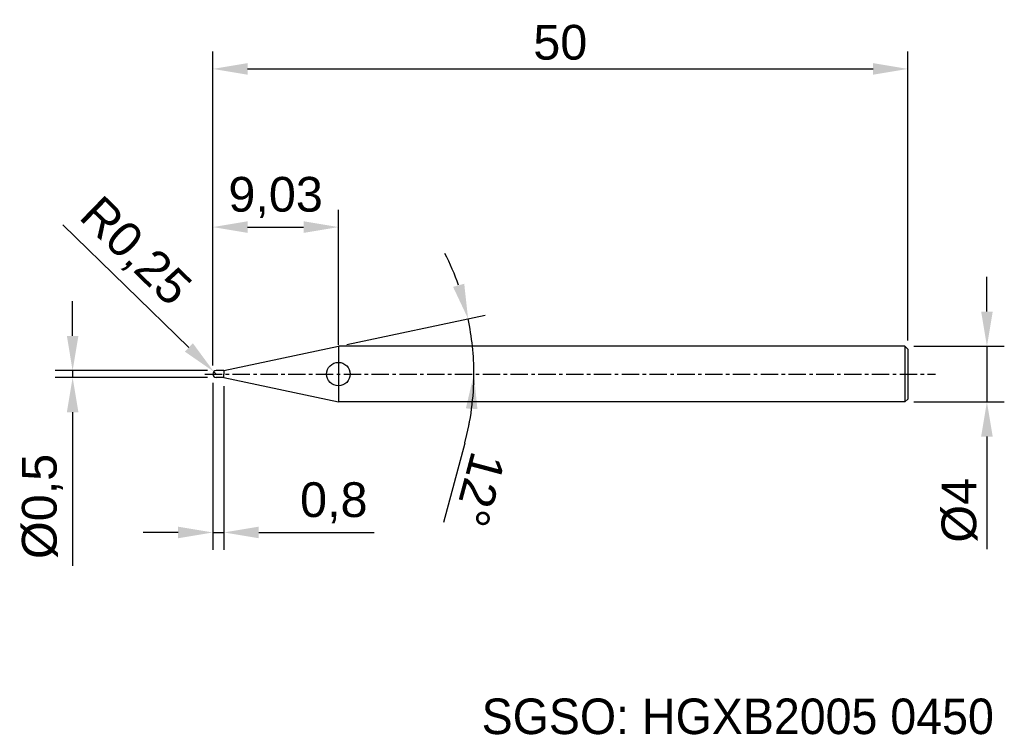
# Model space of a CAD drawing. Header units: millimetres. Extents: x 7874 to 7944.8, y 6079.1 to 6130.5.
import ezdxf
from ezdxf.enums import TextEntityAlignment as Align

# ---------------------------------------------------------------- set-up
doc = ezdxf.new("R2010")
doc.units = ezdxf.units.MM
doc.linetypes.add('CENTER', pattern=[2, 1.25, -0.25, 0.25, -0.25])
for name, color, linetype, lineweight in [('SK1', 4, 'Continuous', 25), ('SK4', 2, 'Continuous', 25), ('SK6', 5, 'Continuous', 25)]:
    doc.layers.add(name, color=color, linetype=linetype, lineweight=lineweight)
doc.styles.add('MS PGothic', font='txt')
doc.styles.get("Standard").update_dxf_attribs({"font": 'arial.ttf'})
doc.dimstyles.new('ISO-25', dxfattribs={"dimtxt": 2.5, "dimasz": 2.5, "dimexe": 1.25, "dimexo": 0.625, "dimtad": 1, "dimtxsty": 'Standard', "dimcen": 2.5, "dimadec": 0, "dimazin": 0, "dimtfac": 1, "dimtmove": 0, "dimatfit": 3, "dimfxl": 1, "dimarcsym": 0})

# ---------------------------------------------------------------- blocks, each defined once
blk = doc.blocks.new('*D47')
at = {"color": 0, "linetype": 'ByBlock', "lineweight": -2, "transparency": 16777216}
for p, q in [((7943.557, 6109.541), (7943.557, 6112.041)), ((7938.287, 6107.041), (7944.807, 6107.041)), ((7943.557, 6107.041), (7943.557, 6103.041)), ((7938.287, 6103.041), (7944.807, 6103.041)), ((7943.557, 6100.541), (7943.557, 6092.442))]:
    blk.add_line(p, q, dxfattribs=at)
at = {"color": 0, "linetype": 'ByBlock', "transparency": 16777216}
for points in [[(7943.14, 6109.541), (7943.974, 6109.541), (7943.557, 6107.041)], [(7943.14, 6100.541), (7943.974, 6100.541), (7943.557, 6103.041)]]:
    blk.add_solid(points, dxfattribs=at)
at = {"layer": 'Defpoints', "color": 0, "linetype": 'ByBlock', "transparency": 16777216}
for p in [(7937.662, 6107.041), (7937.662, 6103.041), (7943.557, 6103.041)]:
    blk.add_point(p, dxfattribs=at)
at = {"color": 0, "linetype": 'ByBlock', "transparency": 16777216, "insert": (7941.586, 6095.241), "char_height": 2.5, "attachment_point": 5, "rotation": 90}
blk.add_mtext('{\\fArial|b0|i0|c134|p34;%%C}4', dxfattribs=at)
blk = doc.blocks.new('*D48')
at = {"color": 0, "linetype": 'ByBlock', "lineweight": -2, "transparency": 16777216}
for p, q in [((7877.775, 6107.791), (7877.775, 6110.291)), ((7887.487, 6105.291), (7876.525, 6105.291)), ((7877.775, 6105.291), (7877.775, 6104.791)), ((7887.487, 6104.791), (7876.525, 6104.791)), ((7877.775, 6102.291), (7877.775, 6091.25))]:
    blk.add_line(p, q, dxfattribs=at)
at = {"color": 0, "linetype": 'ByBlock', "transparency": 16777216}
for points in [[(7877.359, 6107.791), (7878.192, 6107.791), (7877.775, 6105.291)], [(7877.359, 6102.291), (7878.192, 6102.291), (7877.775, 6104.791)]]:
    blk.add_solid(points, dxfattribs=at)
at = {"layer": 'Defpoints', "color": 0, "linetype": 'ByBlock', "transparency": 16777216}
for p in [(7888.112, 6105.291), (7877.775, 6104.791), (7888.112, 6104.791)]:
    blk.add_point(p, dxfattribs=at)
at = {"color": 0, "linetype": 'ByBlock', "transparency": 16777216, "insert": (7875.607, 6095.52), "char_height": 2.5, "attachment_point": 5, "rotation": 90}
blk.add_mtext('{\\fArial|b0|i0|c134|p34;%%C}0,5', dxfattribs=at)
blk = doc.blocks.new('*D49')
at = {"color": 0, "linetype": 'ByBlock', "lineweight": -2, "transparency": 16777216}
for p, q in [((7887.862, 6105.666), (7887.862, 6128.25)), ((7937.862, 6107.466), (7937.862, 6128.25)), ((7890.362, 6127), (7935.362, 6127))]:
    blk.add_line(p, q, dxfattribs=at)
at = {"color": 0, "linetype": 'ByBlock', "transparency": 16777216}
for points in [[(7890.362, 6127.417), (7890.362, 6126.583), (7887.862, 6127)], [(7935.362, 6127.417), (7935.362, 6126.583), (7937.862, 6127)]]:
    blk.add_solid(points, dxfattribs=at)
at = {"layer": 'Defpoints', "color": 0, "linetype": 'ByBlock', "transparency": 16777216}
for p in [(7937.862, 6127), (7937.862, 6106.841), (7887.862, 6105.041)]:
    blk.add_point(p, dxfattribs=at)
at = {"color": 0, "linetype": 'ByBlock', "transparency": 16777216, "insert": (7912.862, 6128.901), "char_height": 2.5, "attachment_point": 5}
blk.add_mtext('50', dxfattribs=at)
blk = doc.blocks.new('*D51')
at = {"color": 0, "linetype": 'ByBlock', "lineweight": -2, "transparency": 16777216}
for p, q in [((7887.862, 6105.666), (7887.862, 6116.869)), ((7896.895, 6107.143), (7896.895, 6116.869)), ((7890.362, 6115.619), (7894.395, 6115.619))]:
    blk.add_line(p, q, dxfattribs=at)
at = {"color": 0, "linetype": 'ByBlock', "transparency": 16777216}
for points in [[(7890.362, 6116.036), (7890.362, 6115.203), (7887.862, 6115.619)], [(7894.395, 6116.036), (7894.395, 6115.203), (7896.895, 6115.619)]]:
    blk.add_solid(points, dxfattribs=at)
at = {"layer": 'Defpoints', "color": 0, "linetype": 'ByBlock', "transparency": 16777216}
for p in [(7896.895, 6115.619), (7896.895, 6106.518), (7887.862, 6105.041)]:
    blk.add_point(p, dxfattribs=at)
at = {"color": 0, "linetype": 'ByBlock', "transparency": 16777216, "insert": (7892.379, 6117.747), "char_height": 2.5, "attachment_point": 5}
blk.add_mtext('9,03', dxfattribs=at)
blk = doc.blocks.new('*D59')
at = {"color": 0, "linetype": 'ByBlock', "lineweight": -2, "transparency": 16777216}
for p, q in [((7887.862, 6104.416), (7887.862, 6092.397)), ((7888.662, 6104.166), (7888.662, 6092.397)), ((7885.362, 6093.647), (7882.862, 6093.647)), ((7887.862, 6093.647), (7888.662, 6093.647)), ((7891.162, 6093.647), (7899.469, 6093.647))]:
    blk.add_line(p, q, dxfattribs=at)
at = {"color": 0, "linetype": 'ByBlock', "transparency": 16777216}
for points in [[(7885.362, 6094.064), (7885.362, 6093.23), (7887.862, 6093.647)], [(7891.162, 6094.064), (7891.162, 6093.23), (7888.662, 6093.647)]]:
    blk.add_solid(points, dxfattribs=at)
at = {"layer": 'Defpoints', "color": 0, "linetype": 'ByBlock', "transparency": 16777216}
for p in [(7887.862, 6105.041), (7888.662, 6104.791), (7888.662, 6093.647)]:
    blk.add_point(p, dxfattribs=at)
at = {"color": 0, "linetype": 'ByBlock', "transparency": 16777216, "insert": (7896.565, 6095.774), "char_height": 2.5, "attachment_point": 5}
blk.add_mtext('0,8', dxfattribs=at)
blk = doc.blocks.new('*D60')
at = {"color": 0, "linetype": 'ByBlock', "lineweight": -2, "transparency": 16777216}
for p, q in [((7897.507, 6107.171), (7907.449, 6109.284)), ((7905.993, 6100.083), (7904.462, 6094.366))]:
    blk.add_line(p, q, dxfattribs=at)
for start, end in [(19.48146, 26.96293), (0, 12), (345.00494, 0), (345.03707, 352.51854)]:
    blk.add_arc((7887.486, 6105.041), 19.16, start, end, dxfattribs=at)
at = {"color": 0, "linetype": 'ByBlock', "transparency": 16777216}
for points in [[(7905.95, 6111.543), (7905.148, 6111.317), (7906.227, 6109.024)], [(7906.067, 6102.573), (7906.898, 6102.519), (7906.645, 6105.041)]]:
    blk.add_solid(points, dxfattribs=at)
at = {"layer": 'Defpoints', "color": 0, "linetype": 'ByBlock', "transparency": 16777216}
for p in [(7906.459, 6107.707), (7896.895, 6107.041), (7888.662, 6105.291), (7887.281, 6105.041), (7939.859, 6105.041)]:
    blk.add_point(p, dxfattribs=at)
at = {"color": 0, "linetype": 'ByBlock', "transparency": 16777216, "insert": (7907.043, 6096.738), "char_height": 2.5, "attachment_point": 5, "rotation": 255.00494}
blk.add_mtext('12°', dxfattribs=at)
blk = doc.blocks.new('*D61')
at = {"color": 0, "linetype": 'ByBlock', "lineweight": -2, "transparency": 16777216}
for p, q in [((7877.062, 6115.775), (7886.14, 6106.957)), ((7888.112, 6105.041), (7887.933, 6105.215))]:
    blk.add_line(p, q, dxfattribs=at)
at = {"color": 0, "linetype": 'ByBlock', "transparency": 16777216}
blk.add_solid([(7886.43, 6107.256), (7885.849, 6106.658), (7887.933, 6105.215)], dxfattribs=at)
at = {"layer": 'Defpoints', "color": 0, "linetype": 'ByBlock', "transparency": 16777216}
for p in [(7887.933, 6105.215), (7888.112, 6105.041)]:
    blk.add_point(p, dxfattribs=at)
at = {"color": 0, "linetype": 'ByBlock', "transparency": 16777216, "insert": (7882.186, 6113.763), "char_height": 2.5, "attachment_point": 5, "rotation": 315.83142}
blk.add_mtext('R0,25', dxfattribs=at)

msp = doc.modelspace()

# ---------------------------------------------------------------- linework, layer by layer
at = {"color": 4, "linetype": 'ByBlock'}
for p, q in [((7888.662, 6105.291), (7896.895, 6107.041)), ((7896.895, 6107.041), (7896.895, 6103.041)), ((7888.662, 6105.291), (7888.112, 6105.291)), ((7888.662, 6105.291), (7888.662, 6105.041)), ((7888.662, 6104.791), (7888.112, 6104.791)), ((7888.662, 6104.791), (7888.662, 6105.041)), ((7888.662, 6104.791), (7896.895, 6103.041)), ((7896.895, 6103.041), (7896.895, 6103.041))]:
    msp.add_line(p, q, dxfattribs=at)
msp.add_circle((7896.895, 6105.041), 0.844, dxfattribs=at)
at = {"layer": 'SK1', "linetype": 'Continuous'}
for p, q in [((7937.662, 6107.041), (7896.895, 6107.041)), ((7937.662, 6107.041), (7937.862, 6106.841)), ((7937.662, 6107.041), (7937.662, 6103.041)), ((7937.862, 6106.841), (7937.862, 6103.241)), ((7937.662, 6103.041), (7896.895, 6103.041)), ((7937.862, 6103.241), (7937.662, 6103.041))]:
    msp.add_line(p, q, dxfattribs=at)
at = {"layer": 'SK1', "color": 4, "linetype": 'Continuous'}
for start, end in [(90, 180.00003), (179.99997, 270)]:
    msp.add_arc((7888.112, 6105.041), 0.25, start, end, dxfattribs=at)
at = {"layer": 'SK4', "linetype": 'CENTER'}
msp.add_line((7887.281, 6105.041), (7939.859, 6105.041), dxfattribs=at)

# ---------------------------------------------------------------- texts
at = {"layer": 'SK6', "color": 5, "linetype": 'Continuous', "style": 'MS PGothic'}
msp.add_text('SGSO: HGXB2005 0450', height=2.55961, dxfattribs=at).set_placement((7907.202, 6078.369), align=Align.BOTTOM_LEFT)

# ---------------------------------------------------------------- dimensions: what is measured, and where the dimension line sits
at = {"linetype": 'ByBlock'}
for base, p2, picture, middle in [((7937.862, 6127), (7937.862, 6106.841), '*D49', (7912.862, 6128.901)), ((7896.895, 6115.619), (7896.895, 6106.518), '*D51', (7892.379, 6117.747)), ((7888.662, 6093.647), (7888.662, 6104.791), '*D59', (7896.565, 6095.774))]:
    dim = msp.add_linear_dim(base=base, p1=(7887.862, 6105.041), p2=p2, dimstyle='ISO-25', dxfattribs=at)
    dim.commit()
    dim.dimension.update_dxf_attribs({"geometry": picture, "text_midpoint": middle})
dim = msp.add_radius_dim(center=(7888.112, 6105.041), mpoint=(7887.933, 6105.215), dimstyle='ISO-25', dxfattribs=at)
dim.commit()
dim.dimension.update_dxf_attribs({"geometry": '*D61', "text_midpoint": (7882.186, 6113.763)})
dim = msp.add_angular_dim_2l(base=(7906.459, 6107.707), line1=((7888.662, 6105.291), (7896.895, 6107.041)), line2=((7887.281, 6105.041), (7939.859, 6105.041)), dimstyle='ISO-25', dxfattribs=at)
dim.commit()
dim.dimension.update_dxf_attribs({"geometry": '*D60', "text_midpoint": (7907.043, 6096.738)})
for base, p1, p2, picture, middle in [((7943.557, 6103.041), (7937.662, 6107.041), (7937.662, 6103.041), '*D47', (7943.557, 6095.241)), ((7877.775, 6104.791), (7888.112, 6105.291), (7888.112, 6104.791), '*D48', (7877.775, 6095.52))]:
    dim = msp.add_linear_dim(base=base, p1=p1, p2=p2, angle=90, text='{\\fArial|b0|i0|c134|p34;%%C}<>', dimstyle='ISO-25', dxfattribs=at)
    dim.commit()
    dim.dimension.update_dxf_attribs({"geometry": picture, "text_midpoint": middle, "dimtype": 160})

doc.saveas('drawing.dxf')
